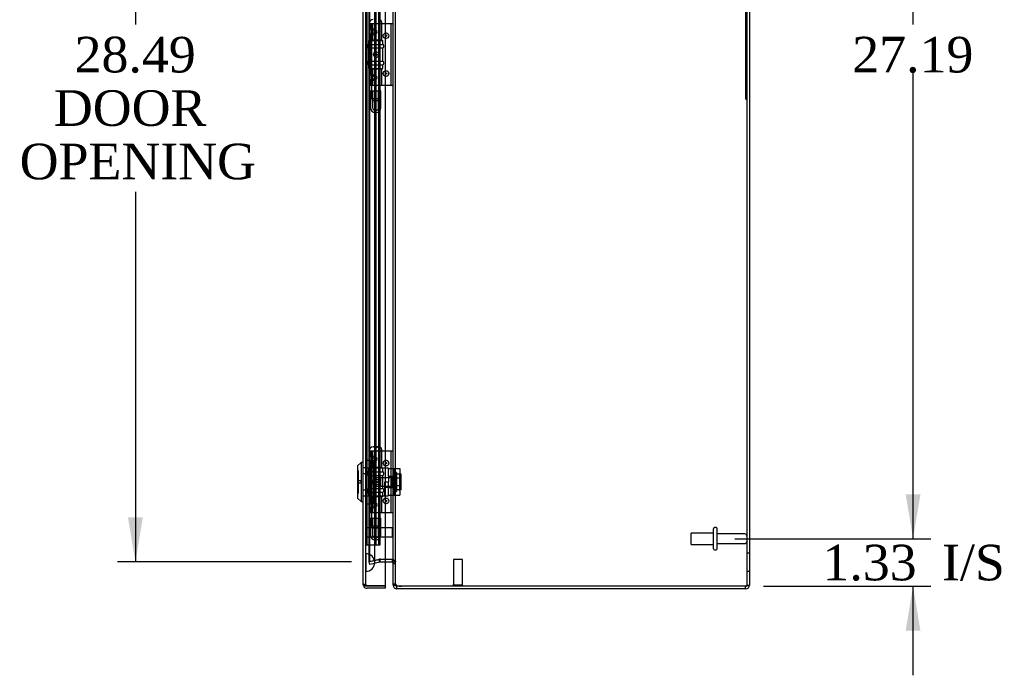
# Model space of a CAD drawing. Header units: inches. Extents: x 1 to 240, y -1 to 159.
# Tile 7 of 10: x 102 to 130, y 68 to 87. Entities that reach past the tile are written whole.
import ezdxf
from ezdxf.enums import TextEntityAlignment as Align
from ezdxf.lldxf.tags import DXFTag

# ---------------------------------------------------------------- set-up
doc = ezdxf.new("R2010")
doc.units = ezdxf.units.IN
doc.header["$MEASUREMENT"] = 0
for name, color, linetype in [('CAP02342', 7, 'Continuous'), ('COM52809', 7, 'Continuous'), ('COM53844', 7, 'Continuous'), ('COM54638', 7, 'Continuous'), ('COM70219', 7, 'Continuous'), ('Default', 7, 'Continuous'), ('HNG14573-1', 7, 'Continuous'), ('HNG14573-2', 7, 'Continuous'), ('LOK10000', 7, 'Continuous'), ('LOK10000CAM', 7, 'Continuous'), ('LOK10000NUT', 7, 'Continuous'), ('LOK10000SC', 7, 'Continuous'), ('PIN17645', 7, 'Continuous'), ('QLB20254', 7, 'Continuous'), ('STD21878', 7, 'Continuous'), ('STD26098', 7, 'Continuous')]:
    doc.layers.add(name, color=color, linetype=linetype)
doc.styles.add('SEACAD_Times_New_Roman', font='times.ttf')
tags = doc.linetypes.add('HIDDEN2', pattern=[0.1875, 0.125, -0.0625]).pattern_tags.tags
tags[6:7] = [DXFTag(74, 4), DXFTag(75, 0), DXFTag(340, '0'), DXFTag(46, 0.0), DXFTag(50, 0.0), DXFTag(44, 0.0), DXFTag(45, 0.0)]
tags[4:5] = [DXFTag(74, 4), DXFTag(75, 0), DXFTag(340, '0'), DXFTag(46, 0.0), DXFTag(50, 0.0), DXFTag(44, 0.0), DXFTag(45, 0.0)]
doc.dimstyles.new('HAMMOND_(STH_-_240x160)', dxfattribs={"dimtxt": 1, "dimasz": 1.25, "dimexe": 0.5, "dimexo": 0.5, "dimgap": 0.25, "dimtad": 0, "dimtih": 1, "dimtoh": 1, "dimzin": 0, "dimdsep": 46, "dimtxsty": 'SEACAD_Times_New_Roman', "dimblk1": '_SE_FILLED', "dimblk2": '_SE_FILLED', "dimsah": 1, "dimcen": 0.5, "dimadec": 0, "dimazin": 0, "dimtfac": 0.8, "dimtofl": 0, "dimtmove": 0, "dimatfit": 3, "dimfxl": 1, "dimtolj": 1, "dimtzin": 0, "dimarcsym": 0})

# ---------------------------------------------------------------- blocks, each defined once
blk = doc.blocks.new('SE3')
at = {"layer": 'CAP02342', "color": 7, "linetype": 'HIDDEN2'}
for p, q in [((112.195, 84.71), (112.487, 84.71)), ((112.195, 84.71), (112.195, 84.237)), ((112.255, 84.71), (112.255, 84.237)), ((112.427, 84.237), (112.427, 84.71)), ((112.487, 84.237), (112.487, 84.71)), ((112.334, 84.158), (112.348, 84.158)), ((112.334, 84.098), (112.348, 84.098)), ((112.195, 72.71), (112.487, 72.71)), ((112.195, 72.71), (112.195, 72.237)), ((112.255, 72.71), (112.255, 72.237)), ((112.427, 72.237), (112.427, 72.71)), ((112.487, 72.237), (112.487, 72.71)), ((112.334, 72.158), (112.348, 72.158)), ((112.334, 72.098), (112.348, 72.098))]:
    blk.add_line(p, q, dxfattribs=at)
for centre, radius, start, end in [((112.334, 84.237), 0.139, 180, 270), ((112.334, 84.237), 0.079, 180, 270), ((112.334, 84.237), 0.079, 270, 275.0835), ((112.334, 84.237), 0.139, 270, 272.8866), ((112.348, 84.237), 0.079, 264.9165, 270), ((112.348, 84.237), 0.139, 267.1134, 270), ((112.348, 84.237), 0.079, 270, 0), ((112.348, 84.237), 0.139, 270, 0), ((112.334, 72.237), 0.139, 180, 270), ((112.334, 72.237), 0.079, 180, 270), ((112.334, 72.237), 0.079, 270, 275.0835), ((112.334, 72.237), 0.139, 270, 272.8866), ((112.348, 72.237), 0.079, 264.9165, 270), ((112.348, 72.237), 0.139, 267.1134, 270), ((112.348, 72.237), 0.079, 270, 0), ((112.348, 72.237), 0.139, 270, 0)]:
    blk.add_arc(centre, radius, start, end, dxfattribs=at)
at = {"layer": 'COM52809', "color": 7, "linetype": 'Continuous'}
for p, q in [((111.994, 70.85), (111.994, 100.603)), ((112.619, 70.814), (112.619, 100.639)), ((111.994, 70.849), (111.994, 70.85)), ((111.994, 70.849), (111.994, 70.849)), ((111.994, 70.849), (111.994, 70.849)), ((112.102, 70.814), (112.014, 70.814)), ((112.051, 70.814), (112.014, 70.787)), ((112.051, 70.814), (112.102, 70.814)), ((112.102, 70.814), (112.619, 70.814)), ((112.102, 70.814), (112.102, 70.814)), ((112.619, 70.814), (112.102, 70.814)), ((112.619, 70.742), (112.102, 70.742)), ((112.619, 70.742), (112.619, 70.814))]:
    blk.add_line(p, q, dxfattribs=at)
at = {"layer": 'COM52809', "color": 7, "linetype": 'HIDDEN2'}
for p, q in [((112.066, 70.85), (112.066, 100.603)), ((112.066, 74.122), (111.994, 74.122)), ((112.066, 73.958), (111.994, 73.958)), ((112.066, 73.496), (111.994, 73.496)), ((112.066, 73.331), (111.994, 73.331)), ((111.994, 70.85), (112.066, 70.85)), ((112.066, 70.849), (111.994, 70.849)), ((112.102, 70.814), (112.102, 70.814))]:
    blk.add_line(p, q, dxfattribs=at)
at = {"layer": 'COM52809', "color": 7, "linetype": 'Continuous'}
for start, end in [(180, 180.1008), (180.2175, 215.5265), (215.5265, 270)]:
    blk.add_arc((112.102, 70.85), 0.108, start, end, dxfattribs=at)
at = {"layer": 'COM52809', "color": 7, "linetype": 'HIDDEN2'}
for start, end in [(180, 180.3025), (180.3025, 270), (180.3025, 270)]:
    blk.add_arc((112.102, 70.85), 0.036, start, end, dxfattribs=at)
at = {"layer": 'COM52809', "color": 7, "linetype": 'Continuous'}
blk.add_open_spline([(112.014, 70.814), (112.008, 70.82), (112.003, 70.826), (111.996, 70.838), (111.994, 70.843), (111.994, 70.849)], degree=3, knots=[0, 0, 0, 0, 0.5, 0.5, 1, 1, 1, 1], dxfattribs=at)
at = {"layer": 'COM52809', "color": 7, "linetype": 'HIDDEN2'}
for points, knots in [([(112.051, 70.814), (112.049, 70.819), (112.047, 70.825), (112.045, 70.833), (112.044, 70.836), (112.043, 70.84), (112.043, 70.841), (112.042, 70.844), (112.042, 70.845), (112.039, 70.848), (112.037, 70.848), (112.033, 70.849), (112.031, 70.849), (112.026, 70.849), (112.022, 70.849), (112.01, 70.849), (112.002, 70.849), (111.994, 70.849)], [0, 0, 0, 0, 0.25, 0.25, 0.375, 0.375, 0.4375, 0.4375, 0.5, 0.5, 0.5625, 0.5625, 0.625, 0.625, 0.75, 0.75, 1, 1, 1, 1]), ([(111.994, 70.849), (112, 70.849), (112.006, 70.849), (112.012, 70.849), (112.018, 70.849), (112.024, 70.849), (112.03, 70.849), (112.032, 70.849), (112.033, 70.848), (112.035, 70.848), (112.036, 70.848), (112.038, 70.848), (112.039, 70.847), (112.04, 70.847), (112.04, 70.846), (112.041, 70.846), (112.041, 70.845), (112.042, 70.845), (112.042, 70.844), (112.043, 70.841), (112.044, 70.838), (112.044, 70.835), (112.045, 70.832), (112.046, 70.829), (112.047, 70.826), (112.048, 70.822), (112.05, 70.818), (112.051, 70.814)], [0, 0, 0, 0, 0.186705, 0.186705, 0.186705, 0.38114, 0.38114, 0.38114, 0.429837, 0.429837, 0.429837, 0.479528, 0.479528, 0.479528, 0.504062, 0.504062, 0.504062, 0.535578, 0.535578, 0.535578, 0.673413, 0.673413, 0.673413, 0.81014, 0.81014, 0.81014, 1, 1, 1, 1])]:
    blk.add_open_spline(points, degree=3, knots=knots, dxfattribs=at)
at = {"layer": 'COM53844', "color": 7, "linetype": 'HIDDEN2'}
for p, q in [((112.104, 71.964), (112.104, 99.464)), ((112.354, 71.964), (112.354, 99.464)), ((112.434, 71.964), (112.434, 99.464)), ((112.472, 71.964), (112.472, 99.464)), ((112.066, 71.964), (112.147, 71.964)), ((112.147, 71.964), (112.391, 71.964)), ((112.391, 71.964), (112.472, 71.964))]:
    blk.add_line(p, q, dxfattribs=at)
at = {"layer": 'COM54638', "color": 7, "linetype": 'Continuous'}
for p, q in [((112.831, 70.868), (112.831, 100.585)), ((122.831, 100.618), (122.831, 70.834)), ((112.619, 71.56), (112.795, 71.56)), ((112.795, 71.548), (112.619, 71.548)), ((112.795, 71.56), (112.803, 71.56)), ((112.795, 71.476), (112.619, 71.476)), ((112.803, 71.475), (112.816, 71.534)), ((112.831, 70.834), (112.831, 70.868)), ((112.831, 70.834), (112.883, 70.834)), ((113.068, 70.798), (112.939, 70.798)), ((112.939, 70.726), (112.939, 70.798)), ((113.068, 70.726), (112.939, 70.726)), ((122.723, 70.798), (113.068, 70.798)), ((122.723, 70.798), (113.068, 70.798)), ((122.723, 70.726), (113.068, 70.726)), ((122.723, 70.726), (122.723, 70.798))]:
    blk.add_line(p, q, dxfattribs=at)
at = {"layer": 'COM54638', "color": 7, "linetype": 'HIDDEN2'}
for p, q in [((112.903, 70.868), (112.903, 100.585)), ((122.759, 100.618), (122.759, 70.834)), ((112.161, 71.49), (112.161, 99.962)), ((112.177, 71.49), (112.177, 99.962)), ((112.161, 71.49), (112.441, 71.556)), ((112.441, 71.545), (112.161, 71.481)), ((112.177, 71.49), (112.457, 71.556)), ((112.441, 71.556), (112.465, 71.558)), ((112.465, 71.558), (112.441, 71.556)), ((112.457, 71.556), (112.441, 71.556)), ((112.465, 71.548), (112.441, 71.545)), ((112.457, 71.475), (112.441, 71.545)), ((112.457, 71.556), (112.465, 71.558)), ((112.465, 71.558), (112.472, 71.56)), ((112.472, 71.548), (112.465, 71.548)), ((112.465, 71.476), (112.465, 71.548)), ((112.472, 71.56), (112.619, 71.56)), ((112.619, 71.548), (112.472, 71.548)), ((112.472, 71.476), (112.472, 71.548)), ((112.803, 71.56), (112.819, 71.56)), ((112.816, 71.534), (112.819, 71.545)), ((122.831, 71.726), (122.759, 71.726)), ((112.177, 71.49), (112.161, 71.49)), ((112.177, 71.41), (112.161, 71.481)), ((112.457, 71.475), (112.177, 71.41)), ((112.465, 71.476), (112.457, 71.475)), ((112.472, 71.476), (112.465, 71.476)), ((112.619, 71.476), (112.472, 71.476)), ((112.831, 71.483), (112.903, 71.483)), ((112.831, 71.44), (112.903, 71.44)), ((122.759, 71.226), (122.831, 71.226)), ((112.831, 70.868), (112.903, 70.868)), ((112.883, 70.834), (112.903, 70.834)), ((112.903, 70.834), (112.903, 70.869)), ((122.759, 70.834), (122.831, 70.834))]:
    blk.add_line(p, q, dxfattribs=at)
at = {"layer": 'COM54638', "color": 7, "linetype": 'Continuous'}
for centre, radius, start, end in [((112.795, 71.44), 0.108, 82.0609, 90), ((112.688, 71.474), 0.144, 3.5186, 36.6056), ((112.795, 71.44), 0.036, 77.2321, 90), ((112.795, 71.44), 0.036, 0, 77.2321), ((112.939, 70.834), 0.108, 180, 270), ((112.939, 70.834), 0.036, 180, 270), ((113.068, 71.181), 0.382, 250.3183, 270), ((122.723, 70.834), 0.108, 270, 0), ((122.723, 70.834), 0.036, 270, 294.0225)]:
    blk.add_arc(centre, radius, start, end, dxfattribs=at)
at = {"layer": 'COM54638', "color": 7, "linetype": 'HIDDEN2'}
for centre, radius, start, end in [((112.795, 71.44), 0.108, 77.2321, 82.0609), ((112.795, 71.44), 0.108, 0, 77.2321), ((122.723, 70.834), 0.036, 294.0225, 0)]:
    blk.add_arc(centre, radius, start, end, dxfattribs=at)
for points, knots in [([(112.819, 71.56), (112.831, 71.553), (112.842, 71.547), (112.863, 71.534), (112.872, 71.528), (112.887, 71.515), (112.893, 71.508), (112.901, 71.496), (112.903, 71.489), (112.903, 71.483)], [0, 0, 0, 0, 0.25, 0.25, 0.5, 0.5, 0.75, 0.75, 1, 1, 1, 1]), ([(112.903, 70.868), (112.903, 70.863), (112.904, 70.858), (112.907, 70.849), (112.91, 70.845), (112.916, 70.837), (112.92, 70.833), (112.929, 70.827), (112.934, 70.823), (112.939, 70.821)], [0, 0, 0, 0, 0.25, 0.25, 0.5, 0.5, 0.75, 0.75, 1, 1, 1, 1]), ([(122.759, 70.834), (122.759, 70.828), (122.755, 70.822), (122.742, 70.81), (122.732, 70.804), (122.723, 70.798)], [0, 0, 0, 0, 0.5, 0.5, 1, 1, 1, 1])]:
    blk.add_open_spline(points, degree=3, knots=knots, dxfattribs=at)
at = {"layer": 'COM54638', "color": 7, "linetype": 'Continuous'}
for points, knots in [([(112.831, 70.868), (112.831, 70.867), (112.831, 70.865), (112.832, 70.863), (112.833, 70.86), (112.834, 70.858), (112.836, 70.856), (112.838, 70.854), (112.841, 70.851), (112.844, 70.849), (112.848, 70.847), (112.851, 70.845), (112.856, 70.843), (112.864, 70.84), (112.876, 70.835), (112.892, 70.831), (112.906, 70.828), (112.917, 70.825), (112.928, 70.823), (112.935, 70.821), (112.939, 70.821)], [0, 0, 0, 0, 0.039722, 0.079636, 0.119739, 0.160028, 0.200502, 0.241156, 0.281988, 0.322996, 0.364176, 0.405525, 0.447041, 0.48872, 0.614531, 0.741686, 0.80582, 0.870258, 0.934989, 1, 1, 1, 1]), ([(122.831, 70.834), (122.831, 70.831), (122.828, 70.828), (122.817, 70.822), (122.809, 70.819), (122.789, 70.813), (122.777, 70.81), (122.751, 70.804), (122.737, 70.801), (122.723, 70.798)], [0, 0, 0, 0, 0.25, 0.25, 0.5, 0.5, 0.75, 0.75, 1, 1, 1, 1])]:
    blk.add_open_spline(points, degree=3, knots=knots, dxfattribs=at)
at = {"layer": 'COM70219', "color": 7, "linetype": 'HIDDEN2'}
for p, q in [((112.067, 71.715), (112.067, 99.737)), ((112.068, 71.715), (112.068, 99.737)), ((112.07, 71.715), (112.07, 99.737)), ((112.316, 71.715), (112.316, 99.737)), ((112.067, 71.216), (112.067, 71.715)), ((112.067, 71.714), (112.068, 71.714)), ((112.068, 71.216), (112.068, 71.715)), ((112.068, 71.714), (112.07, 71.465)), ((112.07, 71.465), (112.07, 71.715)), ((112.316, 71.465), (112.316, 71.715)), ((112.07, 71.465), (112.068, 71.216)), ((112.068, 71.216), (112.067, 71.216))]:
    blk.add_line(p, q, dxfattribs=at)
for start, end in [(0, 90), (270, 0)]:
    blk.add_arc((112.066, 71.465), 0.25, start, end, dxfattribs=at)
at = {"layer": 'HNG14573-1', "color": 7, "linetype": 'HIDDEN2'}
for p, q in [((112.279, 86.592), (112.163, 86.592)), ((112.163, 86.405), (112.163, 86.592)), ((112.22, 86.444), (112.22, 86.592)), ((112.228, 86.139), (112.228, 86.592)), ((112.264, 86.139), (112.264, 86.592)), ((112.455, 86.592), (112.279, 86.592)), ((112.475, 86.592), (112.455, 86.592)), ((112.462, 86.139), (112.462, 86.592)), ((112.753, 86.592), (112.475, 86.592)), ((112.519, 86.139), (112.519, 86.592)), ((112.831, 86.592), (112.753, 86.592)), ((112.774, 84.86), (112.774, 86.592)), ((112.163, 86.372), (112.163, 86.405)), ((112.163, 86.363), (112.163, 86.372)), ((112.163, 86.329), (112.163, 86.363)), ((112.163, 85.123), (112.163, 86.329)), ((112.22, 86.444), (112.22, 86.418)), ((112.22, 86.418), (112.22, 86.316)), ((112.22, 86.291), (112.22, 86.316)), ((112.22, 85.162), (112.22, 86.291)), ((112.279, 86.405), (112.354, 86.372)), ((112.354, 86.363), (112.279, 86.329)), ((112.349, 86.418), (112.292, 86.444)), ((112.349, 86.316), (112.292, 86.291)), ((112.22, 86.139), (112.163, 86.139)), ((112.22, 86.139), (112.228, 86.139)), ((112.228, 86.139), (112.519, 86.139)), ((112.22, 85.314), (112.163, 85.314)), ((112.163, 85.09), (112.163, 85.123)), ((112.163, 85.081), (112.163, 85.09)), ((112.163, 85.047), (112.163, 85.081)), ((112.228, 85.314), (112.22, 85.314)), ((112.22, 85.136), (112.22, 85.162)), ((112.22, 85.136), (112.22, 85.034)), ((112.228, 84.86), (112.228, 85.314)), ((112.519, 85.314), (112.228, 85.314)), ((112.264, 84.86), (112.264, 85.314)), ((112.279, 85.123), (112.354, 85.09)), ((112.354, 85.081), (112.279, 85.047)), ((112.292, 85.162), (112.349, 85.136)), ((112.462, 84.86), (112.462, 85.314)), ((112.519, 84.86), (112.519, 85.314)), ((112.163, 84.86), (112.163, 85.047)), ((112.279, 84.86), (112.163, 84.86)), ((112.22, 85.034), (112.22, 85.009)), ((112.22, 84.86), (112.22, 85.009)), ((112.455, 84.86), (112.279, 84.86)), ((112.292, 85.009), (112.349, 85.034)), ((112.475, 84.86), (112.455, 84.86)), ((112.753, 84.86), (112.475, 84.86)), ((112.831, 84.86), (112.753, 84.86)), ((112.279, 74.592), (112.163, 74.592)), ((112.163, 74.405), (112.163, 74.592)), ((112.22, 74.444), (112.22, 74.592)), ((112.228, 74.139), (112.228, 74.592)), ((112.264, 74.139), (112.264, 74.592)), ((112.455, 74.592), (112.279, 74.592)), ((112.475, 74.592), (112.455, 74.592)), ((112.462, 74.139), (112.462, 74.592)), ((112.753, 74.592), (112.475, 74.592)), ((112.519, 74.139), (112.519, 74.592)), ((112.831, 74.592), (112.753, 74.592)), ((112.774, 72.86), (112.774, 74.592)), ((112.163, 74.372), (112.163, 74.405)), ((112.163, 74.363), (112.163, 74.372)), ((112.163, 74.329), (112.163, 74.363)), ((112.163, 73.123), (112.163, 74.329)), ((112.22, 74.444), (112.22, 74.418)), ((112.22, 74.418), (112.22, 74.316)), ((112.22, 74.291), (112.22, 74.316)), ((112.279, 74.405), (112.354, 74.372)), ((112.354, 74.363), (112.279, 74.329)), ((112.349, 74.418), (112.292, 74.444)), ((112.349, 74.316), (112.292, 74.291)), ((112.22, 74.139), (112.163, 74.139)), ((112.22, 73.162), (112.22, 74.291)), ((112.22, 74.139), (112.228, 74.139)), ((112.228, 74.139), (112.519, 74.139)), ((112.22, 73.314), (112.163, 73.314)), ((112.228, 73.314), (112.22, 73.314)), ((112.228, 72.86), (112.228, 73.314)), ((112.519, 73.314), (112.228, 73.314)), ((112.264, 72.86), (112.264, 73.314)), ((112.462, 72.86), (112.462, 73.314)), ((112.519, 72.86), (112.519, 73.314)), ((112.163, 73.09), (112.163, 73.123)), ((112.163, 73.081), (112.163, 73.09)), ((112.163, 73.047), (112.163, 73.081)), ((112.163, 72.86), (112.163, 73.047)), ((112.22, 73.136), (112.22, 73.162)), ((112.22, 73.136), (112.22, 73.034)), ((112.22, 73.034), (112.22, 73.009)), ((112.22, 72.86), (112.22, 73.009)), ((112.279, 73.123), (112.354, 73.09)), ((112.354, 73.081), (112.279, 73.047)), ((112.292, 73.162), (112.349, 73.136)), ((112.292, 73.009), (112.349, 73.034)), ((112.279, 72.86), (112.163, 72.86)), ((112.455, 72.86), (112.279, 72.86)), ((112.475, 72.86), (112.455, 72.86)), ((112.753, 72.86), (112.475, 72.86)), ((112.831, 72.86), (112.753, 72.86))]:
    blk.add_line(p, q, dxfattribs=at)
for centre, radius in [((112.634, 86.257), 0.079), ((112.634, 86.257), 0.022), ((112.634, 85.195), 0.079), ((112.634, 85.195), 0.022), ((112.634, 74.257), 0.079), ((112.634, 74.257), 0.022), ((112.634, 73.195), 0.079), ((112.634, 73.195), 0.022)]:
    blk.add_circle(centre, radius, dxfattribs=at)
for centre, major_axis, ratio, start_param, end_param in [((112.313, 86.393), (0.0911, -0.0581), 0.323001, 2.000852, 3.344755), ((112.313, 86.323), (0.147, -0.094), 0.323001, 2.000852, 3.344755), ((112.313, 86.411), (0.147, 0.094), 0.323001, 2.93843, 4.282333), ((112.313, 86.342), (0.0911, 0.0581), 0.323001, 2.93843, 4.282333), ((112.292, 86.367), (-0.0978, 0), 0.638889, 2.181662, 4.101524), ((112.349, 86.367), (-0.00861, 0), 0.638889, 2.181662, 4.101524), ((112.313, 85.041), (0.147, -0.094), 0.323001, 2.000852, 3.344755), ((112.313, 85.111), (0.0911, -0.0581), 0.323001, 2.000852, 3.344755), ((112.292, 85.085), (-0.0978, 0), 0.638889, 2.181662, 4.101524), ((112.349, 85.085), (-0.00861, 0), 0.638889, 2.181662, 4.101524), ((112.313, 85.129), (0.147, 0.094), 0.323001, 2.93843, 4.282333), ((112.313, 85.06), (0.0911, 0.0581), 0.323001, 2.93843, 4.282333), ((112.313, 74.323), (0.147, -0.094), 0.323001, 2.000852, 3.344755), ((112.313, 74.411), (0.147, 0.094), 0.323001, 2.93843, 4.282333), ((112.313, 74.393), (0.0911, -0.0581), 0.323001, 2.000852, 3.344755), ((112.292, 74.367), (-0.0978, 0), 0.638889, 2.181662, 4.101524), ((112.349, 74.367), (-0.00861, 0), 0.638889, 2.181662, 4.101524), ((112.313, 74.342), (0.0911, 0.0581), 0.323001, 2.93843, 4.282333), ((112.313, 73.041), (0.147, -0.094), 0.323001, 2.000852, 3.344755), ((112.313, 73.129), (0.147, 0.094), 0.323001, 2.93843, 4.282333), ((112.313, 73.111), (0.0911, -0.0581), 0.323001, 2.000852, 3.344755), ((112.313, 73.06), (0.0911, 0.0581), 0.323001, 2.93843, 4.282333), ((112.292, 73.085), (-0.0978, 0), 0.638889, 2.181662, 4.101524), ((112.349, 73.085), (-0.00861, 0), 0.638889, 2.181662, 4.101524)]:
    blk.add_ellipse(centre, major_axis=major_axis, ratio=ratio, start_param=start_param, end_param=end_param, dxfattribs=at)
for centre, major_axis in [((112.364, 85.726), (0, -0.079)), ((112.368, 85.726), (0, 0.022)), ((112.364, 73.726), (0, -0.079)), ((112.368, 73.726), (0, 0.022))]:
    blk.add_ellipse(centre, major_axis=major_axis, ratio=0.97437, dxfattribs=at)
at = {"layer": 'HNG14573-2', "color": 7, "linetype": 'HIDDEN2'}
for p, q in [((112.113, 85.974), (112.113, 85.951)), ((112.142, 86.12), (112.54, 86.12)), ((112.142, 86.12), (112.142, 86.013)), ((112.142, 86.013), (112.54, 86.013)), ((112.142, 85.913), (112.54, 85.913)), ((112.142, 85.913), (112.142, 85.541)), ((112.221, 86.12), (112.221, 85.333)), ((112.461, 85.333), (112.461, 86.12)), ((112.54, 86.013), (112.54, 86.12)), ((112.54, 85.541), (112.54, 85.913)), ((112.568, 85.951), (112.568, 85.974)), ((112.113, 85.502), (112.113, 85.479)), ((112.142, 85.541), (112.54, 85.541)), ((112.142, 85.441), (112.54, 85.441)), ((112.142, 85.441), (112.142, 85.333)), ((112.54, 85.333), (112.54, 85.441)), ((112.568, 85.479), (112.568, 85.502)), ((112.142, 85.333), (112.54, 85.333)), ((112.142, 74.12), (112.54, 74.12)), ((112.142, 74.12), (112.142, 74.013)), ((112.221, 74.12), (112.221, 73.333)), ((112.461, 73.333), (112.461, 74.12)), ((112.54, 74.013), (112.54, 74.12)), ((112.113, 73.974), (112.113, 73.951)), ((112.142, 74.013), (112.54, 74.013)), ((112.142, 73.913), (112.54, 73.913)), ((112.142, 73.913), (112.142, 73.541)), ((112.54, 73.541), (112.54, 73.913)), ((112.568, 73.951), (112.568, 73.974)), ((112.113, 73.502), (112.113, 73.479)), ((112.142, 73.541), (112.54, 73.541)), ((112.568, 73.479), (112.568, 73.502)), ((112.142, 73.441), (112.54, 73.441)), ((112.142, 73.441), (112.142, 73.333)), ((112.142, 73.333), (112.54, 73.333)), ((112.54, 73.333), (112.54, 73.441))]:
    blk.add_line(p, q, dxfattribs=at)
for centre, start, end in [((112.153, 85.974), 106.7083, 180), ((112.153, 85.951), 180, 253.2917), ((112.528, 85.974), 0, 73.2917), ((112.528, 85.951), 286.7083, 0), ((112.153, 85.502), 106.7083, 180), ((112.153, 85.479), 180, 253.2917), ((112.528, 85.502), 0, 73.2917), ((112.528, 85.479), 286.7083, 0), ((112.153, 73.974), 106.7083, 180), ((112.153, 73.951), 180, 253.2917), ((112.528, 73.974), 0, 73.2917), ((112.528, 73.951), 286.7083, 0), ((112.153, 73.502), 106.7083, 180), ((112.153, 73.479), 180, 253.2917), ((112.528, 73.502), 0, 73.2917), ((112.528, 73.479), 286.7083, 0)]:
    blk.add_arc(centre, 0.04, start, end, dxfattribs=at)
at = {"layer": 'LOK10000', "color": 7, "linetype": 'Continuous'}
for p, q in [((111.934, 74.277), (111.834, 74.177)), ((111.834, 74.177), (111.834, 73.277)), ((111.934, 74.277), (111.934, 73.177)), ((111.994, 74.277), (111.934, 74.277)), ((111.834, 73.277), (111.934, 73.177)), ((111.934, 73.177), (111.994, 73.177))]:
    blk.add_line(p, q, dxfattribs=at)
at = {"layer": 'LOK10000', "color": 7, "linetype": 'HIDDEN2'}
for p, q in [((111.864, 74.039), (111.834, 74.039)), ((111.864, 73.414), (111.864, 74.039)), ((112.064, 74.122), (111.994, 74.122)), ((112.704, 74.119), (112.064, 74.119)), ((112.704, 74.119), (112.704, 74.102)), ((111.924, 73.757), (111.864, 73.757)), ((111.924, 73.757), (111.924, 73.697)), ((112.064, 73.958), (111.994, 73.958)), ((112.304, 73.843), (112.234, 73.727)), ((112.304, 73.843), (112.304, 73.611)), ((112.804, 73.843), (112.304, 73.843)), ((112.704, 73.893), (112.704, 73.727)), ((112.804, 73.884), (112.704, 73.884)), ((112.804, 73.884), (112.804, 73.569)), ((111.924, 73.697), (111.864, 73.697)), ((112.064, 73.496), (111.994, 73.496)), ((112.234, 73.727), (112.304, 73.611)), ((112.304, 73.611), (112.804, 73.611)), ((112.604, 73.334), (112.604, 73.727)), ((112.604, 73.727), (112.704, 73.727)), ((112.804, 73.569), (112.604, 73.569)), ((111.834, 73.414), (111.864, 73.414)), ((112.064, 73.331), (111.994, 73.331)), ((112.064, 73.334), (112.604, 73.334)), ((112.604, 73.334), (112.704, 73.334)), ((112.704, 73.334), (112.704, 73.352))]:
    blk.add_line(p, q, dxfattribs=at)
at = {"layer": 'LOK10000CAM', "color": 7, "linetype": 'HIDDEN2'}
for p, q in [((112.704, 74.102), (112.869, 74.102)), ((112.704, 73.893), (112.704, 74.102)), ((112.854, 73.352), (112.854, 74.102)), ((112.869, 73.977), (112.869, 74.102)), ((112.869, 74.102), (113.019, 74.102)), ((113.019, 74.102), (113.019, 73.977)), ((112.704, 73.884), (112.854, 73.884)), ((112.869, 73.477), (112.869, 73.977)), ((113.019, 73.477), (113.019, 73.977)), ((112.704, 73.352), (112.704, 73.727)), ((112.704, 73.569), (112.854, 73.569)), ((112.704, 73.352), (112.869, 73.352)), ((112.869, 73.352), (112.869, 73.477)), ((112.869, 73.352), (113.019, 73.352)), ((113.019, 73.477), (113.019, 73.352))]:
    blk.add_line(p, q, dxfattribs=at)
at = {"layer": 'LOK10000NUT', "color": 7, "linetype": 'HIDDEN2'}
for p, q in [((112.064, 74.033), (112.064, 74.339)), ((112.064, 74.339), (112.279, 74.339)), ((112.279, 74.033), (112.279, 74.339)), ((112.279, 74.119), (112.064, 74.119)), ((112.064, 73.421), (112.064, 74.033)), ((112.064, 74.033), (112.279, 74.033)), ((112.279, 73.421), (112.279, 74.033)), ((112.064, 73.115), (112.064, 73.421)), ((112.064, 73.421), (112.279, 73.421)), ((112.064, 73.334), (112.279, 73.334)), ((112.279, 73.115), (112.279, 73.421)), ((112.064, 73.115), (112.279, 73.115))]:
    blk.add_line(p, q, dxfattribs=at)
at = {"layer": 'LOK10000SC', "color": 7, "linetype": 'HIDDEN2'}
for p, q in [((112.479, 73.843), (112.479, 73.611)), ((112.854, 73.843), (112.479, 73.843)), ((112.924, 73.989), (112.854, 73.989)), ((112.924, 73.989), (112.924, 73.464)), ((113.061, 73.949), (112.924, 73.949)), ((113.061, 73.838), (112.924, 73.838)), ((113.061, 73.838), (113.061, 73.949)), ((113.061, 73.615), (113.061, 73.838)), ((112.479, 73.611), (112.854, 73.611)), ((113.061, 73.615), (112.924, 73.615)), ((113.061, 73.504), (112.924, 73.504)), ((113.061, 73.504), (113.061, 73.615)), ((112.854, 73.464), (112.924, 73.464))]:
    blk.add_line(p, q, dxfattribs=at)
at = {"layer": 'PIN17645', "color": 7, "linetype": 'HIDDEN2'}
for p, q in [((112.153, 86.592), (112.163, 86.592)), ((112.454, 84.492), (112.454, 86.592)), ((112.228, 86.139), (112.228, 85.314)), ((112.228, 84.86), (112.228, 84.492)), ((112.228, 84.492), (112.454, 84.492)), ((112.228, 84.492), (112.278, 84.442)), ((112.278, 84.442), (112.404, 84.442)), ((112.404, 84.442), (112.454, 84.492)), ((112.153, 74.592), (112.163, 74.592)), ((112.41, 74.711), (112.272, 74.711)), ((112.291, 74.709), (112.391, 74.709)), ((112.454, 72.492), (112.454, 74.592)), ((112.228, 74.139), (112.228, 73.314)), ((112.228, 72.86), (112.228, 72.492)), ((112.228, 72.492), (112.454, 72.492)), ((112.228, 72.492), (112.278, 72.442)), ((112.278, 72.442), (112.404, 72.442)), ((112.404, 72.442), (112.454, 72.492))]:
    blk.add_line(p, q, dxfattribs=at)
for centre, start, end in [((112.272, 86.592), 90, 180), ((112.41, 86.592), 0, 90), ((112.272, 74.592), 90, 180), ((112.272, 74.592), 80.5843, 90), ((112.41, 74.592), 90, 99.4157), ((112.41, 74.592), 0, 90)]:
    blk.add_arc(centre, 0.119, start, end, dxfattribs=at)
at = {"layer": 'QLB20254', "color": 7, "linetype": 'HIDDEN2'}
for p, q in [((122.729, 86.601), (122.729, 86.976)), ((122.729, 84.851), (122.729, 86.601)), ((122.73, 85.833), (122.718, 85.833)), ((122.73, 85.83), (122.718, 85.83)), ((122.73, 85.808), (122.718, 85.808)), ((122.73, 85.753), (122.718, 85.753)), ((122.73, 85.728), (122.718, 85.728)), ((122.719, 85.83), (122.729, 85.83)), ((122.719, 85.83), (122.729, 85.83)), ((122.719, 85.83), (122.719, 85.682)), ((122.719, 85.826), (122.729, 85.826)), ((122.719, 85.802), (122.729, 85.802)), ((122.719, 85.799), (122.729, 85.799)), ((122.719, 85.784), (122.729, 85.784)), ((122.719, 85.764), (122.729, 85.764)), ((122.719, 85.761), (122.729, 85.761)), ((122.719, 85.738), (122.729, 85.738)), ((122.719, 85.734), (122.729, 85.734)), ((122.719, 85.723), (122.729, 85.723)), ((122.719, 85.709), (122.729, 85.709)), ((122.719, 85.707), (122.729, 85.707)), ((122.719, 85.706), (122.729, 85.706)), ((122.719, 85.682), (122.719, 85.656)), ((122.719, 85.682), (122.729, 85.682)), ((122.719, 85.665), (122.729, 85.665)), ((122.719, 85.663), (122.729, 85.663)), ((122.719, 85.661), (122.729, 85.661)), ((122.719, 85.656), (122.729, 85.656)), ((122.719, 85.656), (122.719, 85.602)), ((122.719, 85.643), (122.729, 85.643)), ((122.718, 85.623), (122.73, 85.623)), ((122.718, 85.62), (122.73, 85.62)), ((122.718, 85.602), (122.719, 85.602)), ((122.718, 85.598), (122.73, 85.598)), ((122.719, 85.629), (122.729, 85.629)), ((122.719, 85.629), (122.729, 85.629)), ((122.719, 85.626), (122.729, 85.626)), ((122.719, 85.612), (122.729, 85.612)), ((122.719, 85.605), (122.729, 85.605)), ((122.719, 85.602), (122.719, 85.583)), ((122.719, 85.602), (122.729, 85.602)), ((122.719, 85.598), (122.729, 85.598)), ((122.719, 85.583), (122.729, 85.583)), ((122.729, 85.602), (122.73, 85.602)), ((122.729, 84.476), (122.729, 84.851)), ((122.729, 84.476), (122.759, 84.476))]:
    blk.add_line(p, q, dxfattribs=at)
at = {"layer": 'STD21878', "color": 7, "linetype": 'HIDDEN2'}
for p, q in [((112.097, 72.454), (112.066, 72.454)), ((112.097, 72.173), (112.097, 72.454)), ((112.816, 72.439), (112.097, 72.439)), ((112.816, 72.189), (112.816, 72.439)), ((112.066, 72.173), (112.097, 72.173)), ((112.097, 72.189), (112.816, 72.189)), ((114.778, 71.548), (114.528, 71.548)), ((114.528, 71.548), (114.528, 70.829)), ((114.778, 70.829), (114.778, 71.548)), ((114.793, 70.829), (114.512, 70.829)), ((114.512, 70.829), (114.512, 70.798)), ((114.793, 70.798), (114.793, 70.829))]:
    blk.add_line(p, q, dxfattribs=at)
at = {"layer": 'STD21878', "color": 7, "linetype": 'Continuous'}
for p, q in [((114.512, 70.798), (114.512, 70.798)), ((114.793, 70.798), (114.793, 70.798))]:
    blk.add_line(p, q, dxfattribs=at)
at = {"layer": 'STD26098', "color": 7, "linetype": 'HIDDEN2'}
for p, q in [((121.822, 71.85), (121.822, 72.415)), ((121.892, 72.445), (121.852, 72.445)), ((121.922, 71.85), (121.922, 72.415)), ((121.197, 71.976), (121.197, 72.288)), ((121.822, 72.288), (121.197, 72.288)), ((122.699, 72.267), (121.922, 72.267)), ((121.197, 71.976), (121.822, 71.976)), ((121.922, 71.997), (122.699, 71.997)), ((121.852, 71.82), (121.892, 71.82))]:
    blk.add_line(p, q, dxfattribs=at)
for centre, radius, start, end in [((121.852, 72.415), 0.03, 90, 180), ((121.892, 72.415), 0.03, 0, 90), ((122.699, 72.207), 0.06, 0, 90), ((121.852, 71.85), 0.03, 180, 270), ((121.892, 71.85), 0.03, 270, 0), ((122.699, 72.057), 0.06, 270, 0)]:
    blk.add_arc(centre, radius, start, end, dxfattribs=at)
blk = doc.blocks.new('DMBLK222')
at = {"layer": 'Default', "linetype": 'Continuous'}
for points in [[(127.628, 73.382), (127.212, 73.382), (127.42, 72.132)], [(127.628, 69.548), (127.42, 70.798), (127.212, 69.548)]]:
    blk.add_hatch(color=7, dxfattribs=at).paths.add_polyline_path(points)
at = {"layer": 'Default', "color": 7, "linetype": 'Continuous'}
for p, q in [((127.42, 72.132), (127.42, 74.632)), ((122.422, 72.132), (127.92, 72.132)), ((123.223, 70.798), (127.92, 70.798)), ((127.42, 68.298), (127.42, 70.798))]:
    blk.add_line(p, q, dxfattribs=at)
at = {"layer": 'Default', "color": 7, "linetype": 'Continuous', "style": 'SEACAD_Times_New_Roman'}
for s, p in [('1.33', (124.878, 71.965)), ('I/S', (128.232, 71.965))]:
    blk.add_text(s, height=1, dxfattribs=at).set_placement(p, align=Align.TOP_LEFT)
blk = doc.blocks.new('_SE_FILLED')
at = {"color": 0}
blk.add_line((0, 0), (-1, 0), dxfattribs=at)
blk.add_solid([(0, 0), (-1, -0.1665), (-1, 0.1665), (0, 0)], dxfattribs=at)
blk = doc.blocks.new('DMBLK223')
at = {"layer": 'Default', "linetype": 'Continuous'}
for points in [[(127.628, 98.07), (127.42, 99.32), (127.212, 98.07)], [(127.628, 73.382), (127.212, 73.382), (127.42, 72.132)]]:
    blk.add_hatch(color=7, dxfattribs=at).paths.add_polyline_path(points)
at = {"layer": 'Default', "color": 7, "linetype": 'Continuous'}
for p, q in [((122.422, 99.32), (127.92, 99.32)), ((127.42, 86.576), (127.42, 99.32)), ((127.42, 72.132), (127.42, 85.226)), ((122.422, 72.132), (127.92, 72.132))]:
    blk.add_line(p, q, dxfattribs=at)
at = {"layer": 'Default', "color": 7, "linetype": 'Continuous', "style": 'SEACAD_Times_New_Roman'}
blk.add_text('27.19', height=1, dxfattribs=at).set_placement((125.714, 86.226), align=Align.TOP_LEFT)
blk = doc.blocks.new('DMBLK235')
at = {"layer": 'Default', "linetype": 'Continuous'}
for points in [[(105.394, 98.722), (105.811, 98.722), (105.603, 99.972)], [(105.394, 72.731), (105.603, 71.481), (105.811, 72.731)]]:
    blk.add_hatch(color=7, dxfattribs=at).paths.add_polyline_path(points)
at = {"layer": 'Default', "color": 7, "linetype": 'Continuous'}
for p, q in [((111.661, 99.972), (105.103, 99.972)), ((105.603, 99.972), (105.603, 86.576)), ((105.603, 81.876), (105.603, 71.481)), ((111.661, 71.481), (105.103, 71.481))]:
    blk.add_line(p, q, dxfattribs=at)
at = {"layer": 'Default', "color": 7, "linetype": 'Continuous', "style": 'SEACAD_Times_New_Roman'}
for s, p in [('28.49', (103.897, 86.226)), ('DOOR ', (103.316, 84.726)), ('OPENING', (102.356, 83.226))]:
    blk.add_text(s, height=1, dxfattribs=at).set_placement(p, align=Align.TOP_LEFT)

msp = doc.modelspace()

# ---------------------------------------------------------------- block references
at = {"layer": 'Default'}
msp.add_blockref('SE3', (0, 0), dxfattribs=at)

# ---------------------------------------------------------------- dimensions: what is measured, and where the dimension line sits
at = {"layer": 'Default', "color": 7, "linetype": 'Continuous'}
for base, p1, p2, angle, text, picture, middle, dimtype in [((105.603, 99.972), (112.161, 99.972), (112.161, 71.481), 270, '\\A1;<>\\PDOOR \\XOPENING', 'DMBLK235', (105.603, 85.726), 161), ((127.42, 72.132), (121.922, 72.132), (121.922, 99.32), 90, '\\A1;<>', 'DMBLK223', (127.42, 85.726), 161), ((127.42, 72.132), (122.723, 70.798), (121.922, 72.132), 90, '\\A1;<> I/S', 'DMBLK222', (127.42, 71.465), 160)]:
    dim = msp.add_linear_dim(base=base, p1=p1, p2=p2, angle=angle, text=text, dimstyle='HAMMOND_(STH_-_240x160)', dxfattribs=at)
    dim.commit()
    dim.dimension.update_dxf_attribs({"geometry": picture, "text_midpoint": middle, "dimtype": dimtype})

doc.saveas('drawing.dxf')
